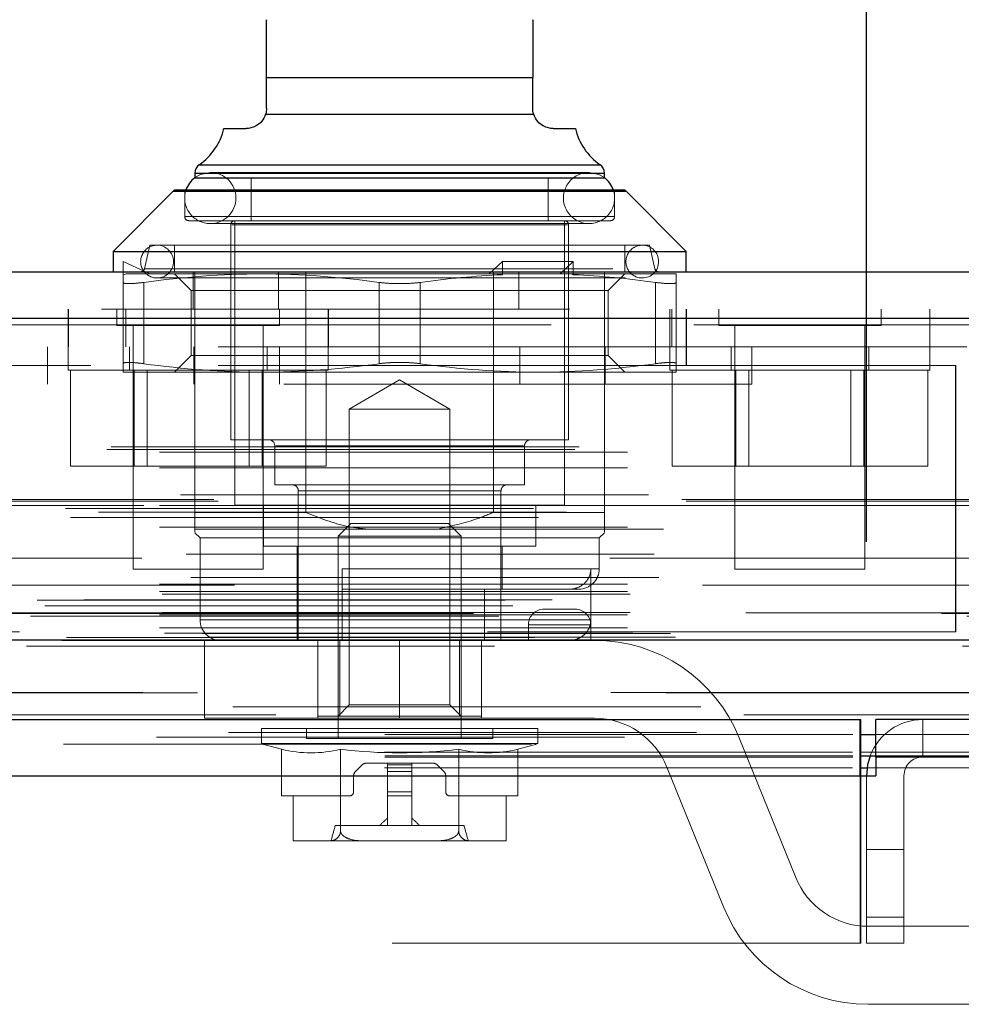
# Model space of a CAD drawing. Header units: inches. Extents: x 0.2 to 10.8, y 0.2 to 8.2.
# Tile 14 of 68: x 4.739 to 4.94, y 2.167 to 2.378. Entities that reach past the tile are written whole.
import ezdxf

# ---------------------------------------------------------------- set-up
doc = ezdxf.new("R2010")
doc.units = ezdxf.units.IN
doc.header["$MEASUREMENT"] = 0
doc.linetypes.add('HIDDEN', pattern=[0.07500000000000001, 0.05, -0.025])
doc.layers.add('DIMENSIONS', color=140, linetype='Continuous')
doc.styles.add('SLDTEXTSTYLE0', font='TXT', dxfattribs={"width": 0.7})
doc.dimstyles.new('SLDDIMSTYLE0', dxfattribs={"dimtxt": 0.0849609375, "dimasz": 0.13, "dimexe": 0, "dimexo": 0.0625, "dimgap": 0.021240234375, "dimtad": 0, "dimtih": 1, "dimtoh": 1, "dimlfac": 9, "dimrnd": 1e-09, "dimzin": 12, "dimdsep": 46, "dimtxsty": 'SLDTEXTSTYLE0', "dimsah": 1, "dimcen": 0.09, "dimadec": 0, "dimazin": 3, "dimtfac": 1, "dimtofl": 0, "dimtmove": 0, "dimatfit": 3, "dimfxl": 0, "dimfrac": 2, "dimtolj": 1, "dimtzin": 12, "dimarcsym": 0})

# ---------------------------------------------------------------- blocks, each defined once
blk = doc.blocks.new('_D_25')
at = {"layer": 'DIMENSIONS'}
for p, q in [((3.415522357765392, 2.265951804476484), (3.415522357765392, 2.736835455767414)), ((4.919744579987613, 2.265951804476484), (4.919744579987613, 2.736835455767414)), ((4.003695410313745, 2.691310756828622), (3.975165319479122, 2.691310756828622)), ((3.975165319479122, 2.691310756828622), (3.975165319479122, 2.556279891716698)), ((4.326843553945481, 2.691310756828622), (4.355373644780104, 2.691310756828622)), ((4.355373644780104, 2.691310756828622), (4.355373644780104, 2.556279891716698)), ((3.415522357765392, 2.611835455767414), (3.660284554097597, 2.611835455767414)), ((4.919744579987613, 2.611835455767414), (4.67025442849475, 2.611835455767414)), ((3.975165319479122, 2.556279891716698), (4.003695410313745, 2.556279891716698)), ((4.355373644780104, 2.556279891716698), (4.326843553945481, 2.556279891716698))]:
    blk.add_line(p, q, dxfattribs=at)
for points in [[(3.415522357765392, 2.611835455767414), (3.545522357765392, 2.591835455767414), (3.545522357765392, 2.631835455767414)], [(4.919744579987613, 2.611835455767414), (4.789744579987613, 2.631835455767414), (4.789744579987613, 2.591835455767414)]]:
    blk.add_solid(points, dxfattribs=at)
at = {"layer": 'DIMENSIONS', "char_height": 0.08333333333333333, "attachment_point": 1, "style": 'SLDTEXTSTYLE0'}
for s, insert in [('13.54', (4.003695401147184, 2.817753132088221)), ('343.9', (4.003695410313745, 2.663702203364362)), ('INSIDE OPENING', (3.679312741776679, 2.509651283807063))]:
    blk.add_mtext(s, dxfattribs=dict(at, insert=insert))

msp = doc.modelspace()

# ---------------------------------------------------------------- linework, layer by layer
at = {"color": 7, "linetype": 'Continuous', "lineweight": 25}
for p, q in [((4.791557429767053, 2.365190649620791), (4.848425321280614, 2.365190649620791)), ((4.791557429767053, 2.358628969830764), (4.791557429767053, 2.365190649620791)), ((4.848425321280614, 2.358628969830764), (4.848425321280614, 2.365190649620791)), ((4.791353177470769, 2.357307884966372), (4.848629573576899, 2.357307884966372)), ((4.782448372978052, 2.354254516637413), (4.787182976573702, 2.354254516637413)), ((4.852799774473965, 2.354254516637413), (4.857534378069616, 2.354254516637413)), ((4.777184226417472, 2.346538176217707), (4.819991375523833, 2.346538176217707)), ((4.819991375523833, 2.346538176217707), (4.862798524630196, 2.346538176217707)), ((4.776246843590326, 2.344743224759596), (4.776246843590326, 2.343795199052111)), ((4.776246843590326, 2.344743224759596), (4.819991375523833, 2.344743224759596)), ((4.819991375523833, 2.344743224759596), (4.863735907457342, 2.344743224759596)), ((4.863735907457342, 2.343795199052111), (4.863735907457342, 2.344743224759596)), ((4.776246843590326, 2.343755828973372), (4.819991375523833, 2.343755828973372)), ((4.819991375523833, 2.343755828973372), (4.863735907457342, 2.343755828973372)), ((4.771616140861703, 2.34087490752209), (4.758749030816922, 2.328007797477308)), ((4.771616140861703, 2.34087490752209), (4.819991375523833, 2.34087490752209)), ((4.772234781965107, 2.341131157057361), (4.819991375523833, 2.341131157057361)), ((4.819991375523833, 2.341131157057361), (4.867747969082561, 2.341131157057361)), ((4.819991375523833, 2.34087490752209), (4.868366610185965, 2.34087490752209)), ((4.881233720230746, 2.328007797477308), (4.868366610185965, 2.34087490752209)), ((4.758749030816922, 2.328007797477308), (4.758749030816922, 2.323633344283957)), ((4.758749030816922, 2.328007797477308), (4.819991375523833, 2.328007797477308)), ((4.819991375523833, 2.328007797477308), (4.881233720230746, 2.328007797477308)), ((4.881233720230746, 2.323633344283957), (4.881233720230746, 2.328007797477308)), ((3.356296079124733, 2.323633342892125), (4.978916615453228, 2.323633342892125)), ((3.352369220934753, 2.313717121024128), (4.98284347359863, 2.313717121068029)), ((3.340256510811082, 2.24502252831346), (4.994956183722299, 2.24502252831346)), ((3.416845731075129, 2.227951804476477), (4.918421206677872, 2.227951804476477)), ((4.918421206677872, 2.215951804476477), (4.918421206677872, 2.227951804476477)), ((4.921744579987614, 2.219951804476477), (4.921744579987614, 2.227951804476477)), ((5.019087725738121, 2.227951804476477), (4.921744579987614, 2.227951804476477)), ((4.918421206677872, 2.224776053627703), (4.921744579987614, 2.224776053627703)), ((4.918421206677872, 2.220194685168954), (4.921744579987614, 2.220194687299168)), ((4.918522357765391, 2.215951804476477), (4.918522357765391, 2.220215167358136)), ((4.921754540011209, 2.219951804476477), (4.921744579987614, 2.219951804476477)), ((4.921754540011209, 2.219951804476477), (4.921754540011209, 2.215951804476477)), ((5.019092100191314, 2.219951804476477), (4.921754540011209, 2.219951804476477)), ((3.416845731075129, 2.215951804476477), (4.918421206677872, 2.215951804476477)), ((4.918421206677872, 2.215951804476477), (4.921754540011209, 2.215951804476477)), ((4.918522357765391, 2.217642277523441), (4.919864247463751, 2.217642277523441))]:
    msp.add_line(p, q, dxfattribs=at)
at = {"color": 7, "linetype": 'HIDDEN', "lineweight": 18}
for p, q in [((4.848425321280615, 2.365190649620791), (4.791557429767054, 2.365190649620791)), ((4.791557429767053, 2.365190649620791), (4.848425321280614, 2.365190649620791)), ((4.848425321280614, 2.365190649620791), (4.791557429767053, 2.365190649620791)), ((4.848629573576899, 2.357307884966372), (4.79135317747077, 2.357307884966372)), ((4.79135317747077, 2.357307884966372), (4.848629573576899, 2.357307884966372)), ((4.848629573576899, 2.357307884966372), (4.79135317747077, 2.357307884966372)), ((4.862798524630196, 2.346538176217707), (4.777184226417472, 2.346538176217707)), ((4.777232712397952, 2.346538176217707), (4.862750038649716, 2.346538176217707)), ((4.863735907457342, 2.344743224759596), (4.776246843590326, 2.344743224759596)), ((4.776296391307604, 2.344743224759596), (4.863686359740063, 2.344743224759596)), ((4.860455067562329, 2.344888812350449), (4.779527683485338, 2.344888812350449)), ((4.776246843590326, 2.343795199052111), (4.776246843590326, 2.343755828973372)), ((4.788276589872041, 2.343755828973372), (4.788276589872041, 2.334569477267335)), ((4.851706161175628, 2.334569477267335), (4.851706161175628, 2.343755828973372)), ((4.863735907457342, 2.343755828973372), (4.863735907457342, 2.343795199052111)), ((4.868366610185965, 2.34087490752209), (4.771616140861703, 2.34087490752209)), ((4.771664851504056, 2.34087490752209), (4.868317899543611, 2.34087490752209)), ((4.77405961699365, 2.341131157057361), (4.77405961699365, 2.335444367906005)), ((4.865923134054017, 2.335444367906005), (4.865923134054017, 2.341131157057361)), ((4.774255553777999, 2.335444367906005), (4.865727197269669, 2.335444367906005)), ((4.774255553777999, 2.335444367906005), (4.865727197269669, 2.335444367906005)), ((4.77493450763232, 2.334569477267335), (4.819991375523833, 2.334569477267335)), ((4.779527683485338, 2.333952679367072), (4.860455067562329, 2.333952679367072)), ((4.78390213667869, 2.333694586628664), (4.78390213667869, 2.287762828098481)), ((4.784099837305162, 2.333694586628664), (4.855882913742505, 2.333694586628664)), ((4.784099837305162, 2.333694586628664), (4.855882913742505, 2.333694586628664)), ((4.78477702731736, 2.334569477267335), (4.78477702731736, 2.273764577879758)), ((4.819991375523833, 2.334569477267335), (4.865048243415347, 2.334569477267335)), ((4.855205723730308, 2.273764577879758), (4.855205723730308, 2.334569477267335)), ((4.856080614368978, 2.287762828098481), (4.856080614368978, 2.333694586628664)), ((4.766623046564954, 2.329320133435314), (4.765466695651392, 2.324311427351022)), ((4.766623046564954, 2.329320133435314), (4.819991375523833, 2.329320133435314)), ((4.771872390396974, 2.329320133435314), (4.771872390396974, 2.323633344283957)), ((4.819991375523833, 2.329320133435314), (4.873359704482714, 2.329320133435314)), ((4.868110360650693, 2.323633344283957), (4.868110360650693, 2.329320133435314)), ((4.874516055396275, 2.324311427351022), (4.873359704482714, 2.329320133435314)), ((4.760936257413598, 2.325820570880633), (4.766621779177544, 2.323195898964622)), ((4.760936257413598, 2.323023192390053), (4.760936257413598, 2.325820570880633)), ((4.841942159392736, 2.325820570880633), (4.839099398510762, 2.323195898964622)), ((4.841942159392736, 2.323023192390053), (4.841942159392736, 2.325820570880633)), ((4.857095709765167, 2.325820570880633), (4.841942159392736, 2.325820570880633)), ((4.857095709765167, 2.325820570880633), (4.854252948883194, 2.323195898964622)), ((4.857095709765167, 2.323023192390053), (4.857095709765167, 2.325820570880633)), ((4.760936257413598, 2.323023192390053), (4.761587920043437, 2.323195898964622)), ((4.761587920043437, 2.323195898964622), (4.790463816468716, 2.323195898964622)), ((4.765515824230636, 2.324311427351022), (4.874466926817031, 2.324311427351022)), ((4.765515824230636, 2.324311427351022), (4.874466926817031, 2.324311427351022)), ((4.771872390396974, 2.323195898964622), (4.775424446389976, 2.319643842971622)), ((4.775847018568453, 2.315633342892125), (4.775847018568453, 2.323633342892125)), ((4.776246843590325, 2.272233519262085), (4.776246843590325, 2.323633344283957)), ((4.790463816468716, 2.323195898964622), (4.841616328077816, 2.323195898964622)), ((4.79412517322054, 2.315633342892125), (4.79412517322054, 2.323633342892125)), ((4.799945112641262, 2.272233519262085), (4.799945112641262, 2.323633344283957)), ((4.840037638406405, 2.272233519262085), (4.840037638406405, 2.323633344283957)), ((4.841942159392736, 2.323023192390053), (4.841616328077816, 2.323195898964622)), ((4.854252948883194, 2.323195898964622), (4.841616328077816, 2.323195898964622)), ((4.845457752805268, 2.315633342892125), (4.845457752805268, 2.323633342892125)), ((4.856769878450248, 2.323195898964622), (4.854252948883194, 2.323195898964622)), ((4.857095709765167, 2.323023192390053), (4.856769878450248, 2.323195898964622)), ((4.856769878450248, 2.323195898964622), (4.87904649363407, 2.323195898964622)), ((4.863735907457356, 2.315633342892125), (4.863735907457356, 2.323633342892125)), ((4.864558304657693, 2.319643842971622), (4.868110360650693, 2.323195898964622)), ((4.760936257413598, 2.321385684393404), (4.760936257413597, 2.304008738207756)), ((4.765310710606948, 2.321385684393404), (4.765310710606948, 2.304008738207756)), ((4.765310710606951, 2.321385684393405), (4.76531071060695, 2.304008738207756)), ((4.765310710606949, 2.321385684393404), (4.765310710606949, 2.304008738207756)), ((4.76531071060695, 2.321385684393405), (4.76531071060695, 2.304008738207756)), ((4.768154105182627, 2.322321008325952), (4.871828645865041, 2.322321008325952)), ((4.815616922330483, 2.321385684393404), (4.815616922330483, 2.304008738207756)), ((4.815616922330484, 2.321385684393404), (4.815616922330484, 2.304008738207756)), ((4.815616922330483, 2.321385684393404), (4.815616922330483, 2.304008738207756)), ((4.815616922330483, 2.321385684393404), (4.815616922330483, 2.304008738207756)), ((4.824365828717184, 2.321385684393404), (4.824365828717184, 2.304008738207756)), ((4.824365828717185, 2.321385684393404), (4.824365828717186, 2.304008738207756)), ((4.824365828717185, 2.321385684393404), (4.824365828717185, 2.304008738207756)), ((4.824365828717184, 2.321385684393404), (4.824365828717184, 2.304008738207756)), ((4.874672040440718, 2.321385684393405), (4.874672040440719, 2.304008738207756)), ((4.87467204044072, 2.321385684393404), (4.87467204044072, 2.304008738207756)), ((4.874672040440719, 2.321385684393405), (4.874672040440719, 2.304008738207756)), ((4.874672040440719, 2.321385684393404), (4.874672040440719, 2.304008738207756)), ((4.879046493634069, 2.321385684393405), (4.879046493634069, 2.304008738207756)), ((4.775424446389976, 2.319643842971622), (4.864558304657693, 2.319643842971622)), ((4.775424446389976, 2.319643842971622), (4.775424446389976, 2.30575057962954)), ((4.864558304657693, 2.30575057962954), (4.864558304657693, 2.319643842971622)), ((3.356296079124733, 2.315633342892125), (4.978916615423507, 2.315633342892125)), ((4.749180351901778, 2.315633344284), (4.749180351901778, 2.307633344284)), ((4.74925456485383, 2.315633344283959), (4.749254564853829, 2.307633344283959)), ((4.759597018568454, 2.315633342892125), (4.759597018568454, 2.312161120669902)), ((4.761513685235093, 2.31563334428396), (4.761513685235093, 2.30763334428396)), ((4.794319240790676, 2.312161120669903), (4.794319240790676, 2.315633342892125)), ((4.804735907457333, 2.307633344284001), (4.804735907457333, 2.315633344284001)), ((4.804810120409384, 2.307633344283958), (4.804810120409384, 2.315633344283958)), ((4.863735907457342, 2.272233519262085), (4.863735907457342, 2.315633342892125)), ((4.877735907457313, 2.315633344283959), (4.877735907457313, 2.307633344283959)), ((4.87818035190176, 2.307633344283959), (4.87818035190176, 2.315633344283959)), ((4.881180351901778, 2.303633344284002), (4.881180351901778, 2.315633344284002)), ((4.88125456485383, 2.307633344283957), (4.88125456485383, 2.315633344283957)), ((4.888152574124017, 2.315633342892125), (4.888152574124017, 2.312161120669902)), ((4.92287479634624, 2.312161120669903), (4.92287479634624, 2.315633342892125)), ((4.933291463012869, 2.307633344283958), (4.933291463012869, 2.315633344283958)), ((4.982843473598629, 2.313717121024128), (3.352369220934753, 2.313717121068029)), ((3.352369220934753, 2.312327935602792), (4.98284347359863, 2.312327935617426)), ((4.982843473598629, 2.312327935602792), (3.352369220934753, 2.312327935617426)), ((4.759597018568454, 2.312161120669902), (4.794319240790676, 2.312161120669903)), ((4.763069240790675, 2.312161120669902), (4.763069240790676, 2.260077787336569)), ((4.790847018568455, 2.260077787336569), (4.790847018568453, 2.312161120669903)), ((4.888152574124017, 2.312161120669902), (4.92287479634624, 2.312161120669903)), ((4.89162479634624, 2.312161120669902), (4.891624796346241, 2.260077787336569)), ((4.919402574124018, 2.260077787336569), (4.919402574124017, 2.312161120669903)), ((4.881180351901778, 2.307633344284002), (3.453958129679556, 2.307633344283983)), ((4.744769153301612, 2.307633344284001), (4.744769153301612, 2.299633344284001)), ((4.749180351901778, 2.307633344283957), (4.749180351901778, 2.302633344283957)), ((4.762235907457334, 2.307633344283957), (4.762235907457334, 2.302633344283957)), ((4.776046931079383, 2.299633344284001), (4.776046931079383, 2.307633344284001)), ((4.791680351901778, 2.302633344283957), (4.791680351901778, 2.307633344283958)), ((4.79432508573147, 2.299633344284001), (4.79432508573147, 2.307633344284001)), ((4.804735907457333, 2.302633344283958), (4.804735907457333, 2.307633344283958)), ((4.845657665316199, 2.299633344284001), (4.845657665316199, 2.307633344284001)), ((4.863935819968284, 2.299633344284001), (4.863935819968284, 2.307633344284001)), ((4.877735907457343, 2.307633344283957), (4.877735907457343, 2.302633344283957)), ((4.941180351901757, 2.307633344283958), (4.881180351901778, 2.307633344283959)), ((4.88125456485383, 2.303633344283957), (4.88125456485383, 2.307633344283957)), ((4.890791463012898, 2.307633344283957), (4.890791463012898, 2.302633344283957)), ((4.895213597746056, 2.299633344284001), (4.895213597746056, 2.307633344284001)), ((4.920235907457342, 2.302633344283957), (4.920235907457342, 2.307633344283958)), ((4.933291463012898, 2.302633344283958), (4.933291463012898, 2.307633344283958)), ((4.775424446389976, 2.30575057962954), (4.771872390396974, 2.302198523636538)), ((4.775424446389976, 2.30575057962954), (4.864558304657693, 2.30575057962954)), ((4.868110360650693, 2.302198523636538), (4.864558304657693, 2.30575057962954)), ((4.881180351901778, 2.303633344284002), (3.453958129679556, 2.303633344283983)), ((4.881180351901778, 2.303633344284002), (3.453958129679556, 2.303633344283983)), ((3.454032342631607, 2.303633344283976), (4.881180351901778, 2.303633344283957)), ((3.454032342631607, 2.303633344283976), (4.881180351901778, 2.303633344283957)), ((4.749180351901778, 2.302633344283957), (4.804735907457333, 2.302633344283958)), ((4.749630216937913, 2.302633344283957), (4.749630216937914, 2.282077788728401)), ((4.760936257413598, 2.302198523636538), (4.790463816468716, 2.302198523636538)), ((4.763294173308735, 2.302633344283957), (4.763294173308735, 2.282077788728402)), ((4.766074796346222, 2.302633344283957), (4.766074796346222, 2.282077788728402)), ((4.78784146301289, 2.282077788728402), (4.787841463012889, 2.302633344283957)), ((4.790463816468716, 2.302198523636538), (4.849518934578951, 2.302198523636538)), ((4.790622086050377, 2.302633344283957), (4.790622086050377, 2.282077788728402)), ((4.804286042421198, 2.302633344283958), (4.804286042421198, 2.282077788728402)), ((4.849518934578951, 2.302198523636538), (4.87904649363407, 2.302198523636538)), ((4.877735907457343, 2.302633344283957), (4.933291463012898, 2.302633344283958)), ((4.878185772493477, 2.302633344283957), (4.878185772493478, 2.282077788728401)), ((4.938735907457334, 2.303633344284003), (4.881180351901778, 2.303633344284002)), ((4.891849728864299, 2.302633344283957), (4.891849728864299, 2.282077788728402)), ((4.894630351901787, 2.302633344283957), (4.894630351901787, 2.282077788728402)), ((4.916397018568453, 2.282077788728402), (4.916397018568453, 2.302633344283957)), ((4.919177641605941, 2.302633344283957), (4.919177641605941, 2.282077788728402)), ((4.932841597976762, 2.302633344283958), (4.932841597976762, 2.282077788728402)), ((4.938735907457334, 2.303633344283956), (4.938810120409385, 2.303633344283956)), ((4.938735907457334, 2.303633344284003), (4.938735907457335, 2.246744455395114)), ((4.938810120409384, 2.246744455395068), (4.938810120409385, 2.303633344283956)), ((4.819991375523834, 2.300529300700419), (4.80923678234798, 2.294320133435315)), ((4.830745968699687, 2.294320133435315), (4.819991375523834, 2.300529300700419)), ((4.895213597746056, 2.299633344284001), (4.744769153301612, 2.299633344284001)), ((4.80923678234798, 2.294320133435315), (4.819991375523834, 2.294320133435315)), ((4.80923678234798, 2.294320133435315), (4.80923678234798, 2.231076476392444)), ((4.819991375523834, 2.294320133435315), (4.830745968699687, 2.294320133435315)), ((4.830745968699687, 2.231076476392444), (4.830745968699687, 2.294320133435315)), ((4.78390213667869, 2.287762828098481), (4.819991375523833, 2.287762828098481)), ((4.819991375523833, 2.287762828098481), (4.856080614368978, 2.287762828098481)), ((3.357405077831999, 2.285649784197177), (4.977807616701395, 2.285649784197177)), ((3.358379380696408, 2.286226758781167), (4.976833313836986, 2.286226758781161)), ((3.368669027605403, 2.285115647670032), (4.966543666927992, 2.285115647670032)), ((3.368669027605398, 2.285115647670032), (4.966543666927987, 2.285115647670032)), ((4.793307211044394, 2.286450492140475), (4.793307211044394, 2.278139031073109)), ((4.793501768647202, 2.286450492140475), (4.846480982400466, 2.286450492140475)), ((4.793501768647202, 2.286450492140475), (4.846480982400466, 2.286450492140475)), ((4.846675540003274, 2.278139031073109), (4.846675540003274, 2.286450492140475)), ((3.368669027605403, 2.281738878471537), (4.966543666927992, 2.281738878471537)), ((4.749630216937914, 2.282077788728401), (4.763294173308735, 2.282077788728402)), ((4.763294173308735, 2.282077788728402), (4.790622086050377, 2.282077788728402)), ((4.790622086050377, 2.282077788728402), (4.804286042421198, 2.282077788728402)), ((4.878185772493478, 2.282077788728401), (4.891849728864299, 2.282077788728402)), ((4.891849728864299, 2.282077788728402), (4.919177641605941, 2.282077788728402)), ((4.919177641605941, 2.282077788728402), (4.932841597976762, 2.282077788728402)), ((4.793307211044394, 2.278139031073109), (4.819991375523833, 2.278139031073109)), ((4.798337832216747, 2.276826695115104), (4.798337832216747, 2.244893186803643)), ((4.798388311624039, 2.276826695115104), (4.84159443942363, 2.276826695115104)), ((4.798388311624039, 2.276826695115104), (4.84159443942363, 2.276826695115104)), ((4.819991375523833, 2.278139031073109), (4.846675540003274, 2.278139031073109)), ((4.841644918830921, 2.244893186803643), (4.841644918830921, 2.276826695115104)), ((4.981233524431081, 2.274630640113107), (3.353996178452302, 2.274630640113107)), ((4.980310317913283, 2.274955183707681), (3.354909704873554, 2.274955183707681)), ((3.373156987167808, 2.275994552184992), (4.962055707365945, 2.275994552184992)), ((3.348598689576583, 2.27307295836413), (4.98661400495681, 2.27307295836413)), ((3.368669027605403, 2.273692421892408), (4.966543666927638, 2.273692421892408)), ((4.9653009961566, 2.273701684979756), (3.369908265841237, 2.273701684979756)), ((4.78477702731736, 2.273764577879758), (4.819991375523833, 2.273764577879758)), ((4.790901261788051, 2.273764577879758), (4.790901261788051, 2.265015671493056)), ((4.819991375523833, 2.273764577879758), (4.855205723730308, 2.273764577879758)), ((4.849081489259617, 2.265015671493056), (4.849081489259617, 2.273764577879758)), ((3.34964044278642, 2.271127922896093), (4.985562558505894, 2.271127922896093)), ((3.355668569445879, 2.272293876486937), (4.979544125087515, 2.272293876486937)), ((4.776246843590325, 2.272233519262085), (4.799945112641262, 2.272233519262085)), ((4.840037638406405, 2.272233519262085), (4.863735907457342, 2.272233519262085)), ((3.368669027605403, 2.26909907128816), (4.966543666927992, 2.26909907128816)), ((3.376355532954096, 2.268675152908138), (4.958846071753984, 2.268675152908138)), ((4.809551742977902, 2.269827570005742), (4.806868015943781, 2.267143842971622)), ((4.809551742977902, 2.269827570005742), (4.819991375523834, 2.269827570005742)), ((4.819991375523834, 2.269827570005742), (4.830431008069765, 2.269827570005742)), ((4.833114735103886, 2.267143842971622), (4.830431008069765, 2.269827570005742)), ((4.776246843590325, 2.267859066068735), (4.777340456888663, 2.266765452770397)), ((4.777340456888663, 2.266765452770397), (4.819991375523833, 2.266765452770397)), ((4.777340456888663, 2.266765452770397), (4.777340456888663, 2.249267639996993)), ((4.806868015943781, 2.267143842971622), (4.819991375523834, 2.267143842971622)), ((4.806868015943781, 2.267143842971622), (4.806868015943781, 2.223895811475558)), ((4.819991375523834, 2.267143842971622), (4.833114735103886, 2.267143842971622)), ((4.819991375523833, 2.266765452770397), (4.862642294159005, 2.266765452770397)), ((4.833114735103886, 2.223895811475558), (4.833114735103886, 2.267143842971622)), ((4.862642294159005, 2.266765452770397), (4.863735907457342, 2.267859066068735)), ((4.862642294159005, 2.260203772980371), (4.862642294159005, 2.266765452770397)), ((4.790901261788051, 2.265015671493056), (4.819991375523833, 2.265015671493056)), ((4.798119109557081, 2.265015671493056), (4.798119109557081, 2.244893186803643)), ((4.819991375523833, 2.265015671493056), (4.849081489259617, 2.265015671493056)), ((4.841863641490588, 2.255829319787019), (4.841863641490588, 2.265015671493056)), ((4.964891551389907, 2.262432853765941), (3.370320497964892, 2.262432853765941)), ((3.37439594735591, 2.263332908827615), (4.960816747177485, 2.263332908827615)), ((3.374395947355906, 2.263332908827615), (4.96081674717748, 2.263332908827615)), ((4.763069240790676, 2.260077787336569), (4.790847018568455, 2.260077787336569)), ((4.807742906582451, 2.249267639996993), (4.807742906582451, 2.260203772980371)), ((4.807742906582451, 2.260203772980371), (4.862447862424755, 2.260203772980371)), ((4.807742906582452, 2.260203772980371), (4.862447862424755, 2.260203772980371)), ((4.860845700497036, 2.249267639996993), (4.860845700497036, 2.260203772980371)), ((4.891624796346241, 2.260077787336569), (4.919402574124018, 2.260077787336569)), ((3.375372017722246, 2.258352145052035), (4.959835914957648, 2.258352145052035)), ((4.984717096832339, 2.256707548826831), (3.350483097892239, 2.256707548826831)), ((3.368669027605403, 2.25687158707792), (4.966543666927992, 2.25687158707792)), ((4.807742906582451, 2.255829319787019), (4.858267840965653, 2.255829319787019)), ((4.838112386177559, 2.244893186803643), (4.838112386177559, 2.255829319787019)), ((3.342513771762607, 2.253506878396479), (4.992698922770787, 2.253506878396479)), ((3.352576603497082, 2.253548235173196), (4.982636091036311, 2.253548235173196)), ((3.368669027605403, 2.255307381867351), (4.966543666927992, 2.255307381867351)), ((3.368669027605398, 2.255307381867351), (4.966543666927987, 2.255307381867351)), ((3.369224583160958, 2.254751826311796), (4.965988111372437, 2.254751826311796)), ((3.344203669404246, 2.252241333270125), (4.990937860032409, 2.252241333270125)), ((4.857489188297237, 2.251559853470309), (4.850822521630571, 2.251559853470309)), ((3.335755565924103, 2.250656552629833), (4.999457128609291, 2.250656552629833)), ((3.335755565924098, 2.250656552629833), (4.999457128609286, 2.250656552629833)), ((3.341149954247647, 2.250089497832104), (4.994062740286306, 2.250089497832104)), ((4.993942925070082, 2.250769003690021), (3.341269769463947, 2.250769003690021)), ((3.368669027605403, 2.250307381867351), (4.966543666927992, 2.250307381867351)), ((3.368669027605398, 2.250307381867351), (4.966543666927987, 2.250307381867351)), ((3.369224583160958, 2.250862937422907), (4.965988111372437, 2.250862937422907)), ((4.860845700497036, 2.249267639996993), (4.777541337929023, 2.249267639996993)), ((4.860845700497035, 2.249267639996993), (4.777541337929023, 2.249267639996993)), ((3.368669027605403, 2.247542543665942), (4.966543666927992, 2.247542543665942)), ((3.368669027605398, 2.247542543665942), (4.966543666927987, 2.247542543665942)), ((4.847489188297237, 2.248226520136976), (4.847489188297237, 2.244893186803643)), ((4.86082252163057, 2.248226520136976), (4.847489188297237, 2.248226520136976)), ((4.847489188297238, 2.248226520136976), (4.86082252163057, 2.248226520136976)), ((4.86082252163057, 2.248226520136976), (4.847489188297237, 2.248226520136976)), ((4.847489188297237, 2.248226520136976), (4.86082252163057, 2.248226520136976)), ((4.86082252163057, 2.248226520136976), (4.86082252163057, 2.244893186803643)), ((3.348798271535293, 2.24552389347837), (4.986414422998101, 2.24552389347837)), ((3.348798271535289, 2.24552389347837), (4.986414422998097, 2.24552389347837)), ((3.369780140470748, 2.246418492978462), (4.965432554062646, 2.246418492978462)), ((3.369780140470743, 2.246418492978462), (4.965432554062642, 2.246418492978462)), ((3.377886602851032, 2.24632464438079), (4.957326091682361, 2.24632464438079)), ((3.377886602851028, 2.24632464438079), (4.957326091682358, 2.24632464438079)), ((3.378917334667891, 2.245595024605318), (4.956295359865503, 2.245595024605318)), ((3.378917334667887, 2.245595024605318), (4.956295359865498, 2.245595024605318)), ((4.938735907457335, 2.246744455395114), (3.396402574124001, 2.246744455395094)), ((4.938735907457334, 2.246744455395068), (4.938810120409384, 2.246744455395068)), ((3.340256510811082, 2.243633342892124), (4.994956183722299, 2.243633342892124)), ((3.347513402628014, 2.244921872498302), (4.98769929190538, 2.244921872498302)), ((3.347793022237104, 2.244886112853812), (4.98741967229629, 2.244886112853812)), ((4.778322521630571, 2.244893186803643), (4.819989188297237, 2.244893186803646)), ((4.778322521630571, 2.244893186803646), (4.778322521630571, 2.228226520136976)), ((4.802489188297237, 2.244893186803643), (4.802489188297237, 2.228226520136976)), ((4.80249356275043, 2.228707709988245), (4.80249356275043, 2.244893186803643)), ((4.807235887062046, 2.228707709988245), (4.807235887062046, 2.244893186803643)), ((4.819989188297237, 2.244893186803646), (4.819989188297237, 2.228226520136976)), ((4.819989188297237, 2.244893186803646), (4.861655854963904, 2.244893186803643)), ((4.819989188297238, 2.244893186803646), (4.819989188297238, 2.228226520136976)), ((4.819989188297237, 2.244893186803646), (4.819989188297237, 2.228226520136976)), ((4.819989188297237, 2.244893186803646), (4.819989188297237, 2.228226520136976)), ((4.832746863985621, 2.228707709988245), (4.832746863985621, 2.244893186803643)), ((4.837489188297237, 2.244893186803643), (4.837489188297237, 2.228226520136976)), ((3.384371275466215, 2.230672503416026), (4.950841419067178, 2.230672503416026)), ((4.80923678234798, 2.231076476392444), (4.806868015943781, 2.228707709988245)), ((4.80923678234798, 2.231076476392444), (4.830745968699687, 2.231076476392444)), ((4.833114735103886, 2.228707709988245), (4.830745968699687, 2.231076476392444)), ((4.778322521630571, 2.228226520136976), (4.819989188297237, 2.228226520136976)), ((4.80249356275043, 2.228707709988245), (4.807235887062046, 2.228707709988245)), ((4.807235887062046, 2.228707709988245), (4.832746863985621, 2.228707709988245)), ((4.861655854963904, 2.228226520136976), (4.819989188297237, 2.228226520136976)), ((4.832746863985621, 2.228707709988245), (4.837489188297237, 2.228707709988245)), ((4.790463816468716, 2.226083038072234), (4.819991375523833, 2.226083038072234)), ((4.790463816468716, 2.226083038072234), (4.790463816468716, 2.222827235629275)), ((4.800087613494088, 2.226083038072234), (4.800087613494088, 2.223895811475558)), ((4.819991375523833, 2.226083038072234), (4.849518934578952, 2.226083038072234)), ((4.83989513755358, 2.223895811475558), (4.83989513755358, 2.226083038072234)), ((4.849518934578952, 2.222827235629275), (4.849518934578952, 2.226083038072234)), ((4.918421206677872, 2.227951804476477), (4.918522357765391, 2.227951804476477)), ((4.918522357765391, 2.220215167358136), (4.918522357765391, 2.227951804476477)), ((4.931744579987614, 2.219951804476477), (4.931744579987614, 2.227951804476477)), ((3.368043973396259, 2.22420495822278), (4.967149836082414, 2.22420495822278)), ((3.383424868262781, 2.225169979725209), (4.951783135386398, 2.225169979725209)), ((3.416845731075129, 2.224776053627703), (4.918421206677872, 2.224776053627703)), ((4.892557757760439, 2.224057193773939), (4.904632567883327, 2.194200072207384)), ((4.921744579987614, 2.224776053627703), (5.011638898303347, 2.224776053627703)), ((4.790463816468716, 2.222827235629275), (4.819991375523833, 2.222827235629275)), ((4.800087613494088, 2.223895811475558), (4.819991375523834, 2.223895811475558)), ((4.819991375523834, 2.223895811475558), (4.83989513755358, 2.223895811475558)), ((4.819991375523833, 2.222827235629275), (4.849518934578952, 2.222827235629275)), ((3.416744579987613, 2.221023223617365), (4.918522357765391, 2.221023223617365)), ((3.416845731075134, 2.219951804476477), (4.918421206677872, 2.219951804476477)), ((4.794735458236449, 2.221641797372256), (4.794735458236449, 2.211647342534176)), ((4.807363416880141, 2.221641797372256), (4.807363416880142, 2.20412614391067)), ((4.832619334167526, 2.221641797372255), (4.832619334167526, 2.20412614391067)), ((4.845247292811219, 2.221641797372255), (4.845247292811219, 2.211647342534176)), ((4.918421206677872, 2.219951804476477), (4.918522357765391, 2.219951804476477)), ((4.918522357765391, 2.221023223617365), (5.014991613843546, 2.221023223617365)), ((4.921744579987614, 2.220194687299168), (5.011406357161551, 2.220194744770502)), ((4.811951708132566, 2.218262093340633), (4.810533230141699, 2.216843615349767)), ((4.817366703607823, 2.218646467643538), (4.812879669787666, 2.218646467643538)), ((4.817366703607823, 2.218646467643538), (4.822616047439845, 2.218646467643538)), ((4.817366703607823, 2.218646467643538), (4.817366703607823, 2.218262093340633)), ((4.817366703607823, 2.218262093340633), (4.817366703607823, 2.216843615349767)), ((4.817366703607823, 2.218262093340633), (4.822616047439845, 2.218262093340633)), ((4.817366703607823, 2.218262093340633), (4.822616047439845, 2.218262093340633)), ((4.817366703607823, 2.218262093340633), (4.822616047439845, 2.218262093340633)), ((4.817366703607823, 2.218262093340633), (4.822616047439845, 2.218262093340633)), ((4.822616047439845, 2.218646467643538), (4.822616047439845, 2.218262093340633)), ((4.827103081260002, 2.218646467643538), (4.822616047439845, 2.218646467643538)), ((4.822616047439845, 2.218262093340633), (4.822616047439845, 2.216843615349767)), ((4.829449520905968, 2.216843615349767), (4.828031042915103, 2.218262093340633)), ((4.889181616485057, 2.187951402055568), (4.87710680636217, 2.217808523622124)), ((3.416744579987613, 2.217642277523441), (4.918522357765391, 2.217642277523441)), ((3.416845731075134, 2.215951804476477), (4.918421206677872, 2.215951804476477)), ((3.416845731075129, 2.215951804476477), (4.918421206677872, 2.215951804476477)), ((3.416845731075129, 2.215951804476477), (4.918421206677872, 2.215951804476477)), ((3.416845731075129, 2.215951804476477), (4.918421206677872, 2.215951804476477)), ((3.416845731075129, 2.215951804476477), (4.918421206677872, 2.215951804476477)), ((4.810148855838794, 2.215915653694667), (4.810148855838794, 2.212522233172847)), ((4.817366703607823, 2.216843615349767), (4.817366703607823, 2.215915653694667)), ((4.817366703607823, 2.216843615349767), (4.822616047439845, 2.216843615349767)), ((4.817366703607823, 2.216843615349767), (4.822616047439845, 2.216843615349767)), ((4.817366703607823, 2.216843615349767), (4.822616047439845, 2.216843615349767)), ((4.817366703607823, 2.216843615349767), (4.822616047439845, 2.216843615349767)), ((4.817366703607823, 2.215915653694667), (4.817366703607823, 2.212522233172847)), ((4.817366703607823, 2.215915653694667), (4.822616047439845, 2.215915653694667)), ((4.817366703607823, 2.215915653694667), (4.822616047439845, 2.215915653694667)), ((4.817366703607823, 2.215915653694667), (4.822616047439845, 2.215915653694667)), ((4.817366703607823, 2.215915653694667), (4.822616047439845, 2.215915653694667)), ((4.822616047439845, 2.216843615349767), (4.822616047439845, 2.215915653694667)), ((4.822616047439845, 2.215915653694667), (4.822616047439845, 2.212522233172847)), ((4.829833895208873, 2.212522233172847), (4.829833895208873, 2.215915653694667)), ((4.918421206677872, 2.180174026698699), (4.918421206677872, 2.215951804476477)), ((4.918522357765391, 2.180174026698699), (4.918522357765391, 2.215951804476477)), ((4.919744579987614, 2.215951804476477), (4.919744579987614, 2.180174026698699)), ((4.919864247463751, 2.217642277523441), (5.014991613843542, 2.217642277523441)), ((4.927744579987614, 2.180174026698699), (4.927744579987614, 2.215951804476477)), ((4.797261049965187, 2.211647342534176), (4.794735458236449, 2.211647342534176)), ((4.797261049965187, 2.202024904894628), (4.797261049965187, 2.211647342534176)), ((4.809273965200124, 2.211647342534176), (4.797261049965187, 2.211647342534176)), ((4.817366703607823, 2.212522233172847), (4.822616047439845, 2.212522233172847)), ((4.817366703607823, 2.212522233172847), (4.817366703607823, 2.211647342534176)), ((4.817366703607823, 2.212522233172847), (4.822616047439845, 2.212522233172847)), ((4.817366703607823, 2.212522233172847), (4.822616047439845, 2.212522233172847)), ((4.817366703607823, 2.212522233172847), (4.822616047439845, 2.212522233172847)), ((4.817366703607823, 2.211647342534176), (4.817366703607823, 2.205304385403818)), ((4.817366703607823, 2.211647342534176), (4.822616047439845, 2.211647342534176)), ((4.822616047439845, 2.212522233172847), (4.822616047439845, 2.211647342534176)), ((4.822616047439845, 2.211647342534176), (4.822616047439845, 2.205304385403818)), ((4.842721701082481, 2.211647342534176), (4.830708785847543, 2.211647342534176)), ((4.842721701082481, 2.211647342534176), (4.842721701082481, 2.202024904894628)), ((4.845247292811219, 2.211647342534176), (4.842721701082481, 2.211647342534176)), ((4.80623443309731, 2.205304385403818), (4.833748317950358, 2.205304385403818)), ((4.797339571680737, 2.202023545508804), (4.797380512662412, 2.202023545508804)), ((4.797339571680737, 2.202023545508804), (4.797380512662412, 2.202023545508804)), ((4.797380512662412, 2.202023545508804), (4.804718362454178, 2.202023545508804)), ((4.804718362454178, 2.202023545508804), (4.812653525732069, 2.202023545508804)), ((4.812653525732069, 2.202023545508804), (4.8273292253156, 2.202023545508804)), ((4.8273292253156, 2.202023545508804), (4.83526438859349, 2.202023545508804)), ((4.83526438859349, 2.202023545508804), (4.842602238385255, 2.202023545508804)), ((4.842602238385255, 2.202023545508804), (4.842643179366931, 2.202023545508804)), ((4.842602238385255, 2.202023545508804), (4.842643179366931, 2.202023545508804)), ((4.919744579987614, 2.2001740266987), (4.927744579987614, 2.2001740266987)), ((4.927744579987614, 2.185729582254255), (4.919744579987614, 2.185729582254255)), ((4.919744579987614, 2.185729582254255), (4.927744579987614, 2.185729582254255)), ((4.927744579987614, 2.185729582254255), (4.919744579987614, 2.185729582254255)), ((4.919744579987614, 2.185729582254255), (4.927744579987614, 2.185729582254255)), ((4.920083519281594, 2.183782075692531), (4.98443363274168, 2.183782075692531)), ((4.918421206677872, 2.180174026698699), (3.416845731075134, 2.180174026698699)), ((4.918522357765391, 2.180174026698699), (4.918421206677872, 2.180174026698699)), ((4.919744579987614, 2.180174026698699), (4.927744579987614, 2.180174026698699)), ((4.98443363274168, 2.167115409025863), (4.920083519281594, 2.167115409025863))]:
    msp.add_line(p, q, dxfattribs=at)
at = {"color": 7, "linetype": 'HIDDEN', "lineweight": 18, "flags": 128}
for points in [[(4.779527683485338, 2.344888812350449), (4.777435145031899, 2.344472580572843), (4.776246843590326, 2.343795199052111)], [(4.863735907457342, 2.343795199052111), (4.862547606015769, 2.344472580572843), (4.860455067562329, 2.344888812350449)], [(4.976831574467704, 2.233697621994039), (4.194334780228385, 2.233698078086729), (3.358385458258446, 2.233697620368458)], [(4.96513927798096, 2.233721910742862), (4.194334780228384, 2.233722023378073), (3.370068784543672, 2.233721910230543)], [(4.993542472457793, 2.228977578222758), (4.194334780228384, 2.228980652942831), (3.341661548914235, 2.228977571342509)], [(3.383431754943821, 2.225170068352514), (4.14087889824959, 2.225171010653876), (4.951816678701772, 2.225170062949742)], [(3.348171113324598, 2.22271580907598), (4.140871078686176, 2.222714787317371), (4.987061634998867, 2.222715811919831)], [(3.416845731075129, 2.220194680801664), (4.140871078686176, 2.220194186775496), (4.918421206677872, 2.220194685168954)]]:
    msp.add_lwpolyline(points, dxfattribs=at)
at = {"color": 7, "linetype": 'Continuous', "lineweight": 25, "flags": 128}
msp.add_lwpolyline([(4.920521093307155, 2.220198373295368), (4.919975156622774, 2.218292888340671), (4.919744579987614, 2.215951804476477)], dxfattribs=at)
at = {"color": 7, "linetype": 'Continuous', "lineweight": 25}
for centre, radius, start, end in [((4.7696851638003, 2.357307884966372), 0.01312335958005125, 304.849904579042, 346.5458794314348), ((4.870297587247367, 2.357307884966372), 0.01312335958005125, 193.4541205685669, 235.1500954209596), ((4.778434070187, 2.344743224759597), 0.00218722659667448, 124.8499045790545, 180.0000000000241), ((4.861548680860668, 2.344743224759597), 0.00218722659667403, 359.9999999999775, 55.15009542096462), ((4.779527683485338, 2.339420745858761), 0.005468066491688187, 126.8698976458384, 161.7719472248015), ((4.860455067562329, 2.339420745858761), 0.00546806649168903, 18.2280527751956, 53.13010235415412), ((4.772234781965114, 2.34025626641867), 0.0008748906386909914, 90.00000000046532, 134.9999999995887), ((4.867747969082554, 2.34025626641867), 0.0008748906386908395, 45.00000000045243, 89.99999999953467)]:
    msp.add_arc(centre, radius, start, end, dxfattribs=at)
at = {"color": 7, "linetype": 'HIDDEN', "lineweight": 18}
for centre, radius, start, end in [((4.779527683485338, 2.339420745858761), 0.005468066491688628, 270.0000000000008, 90), ((4.860455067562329, 2.339420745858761), 0.005468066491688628, 90, 270.0000000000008), ((4.779527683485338, 2.339420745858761), 0.005468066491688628, 161.7719472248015, 270.0000000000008), ((4.860455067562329, 2.339420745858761), 0.00546806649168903, 270.0000000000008, 18.2280527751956), ((4.774934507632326, 2.33544436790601), 0.0008748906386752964, 180.0000000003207, 269.9999999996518), ((4.78477702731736, 2.333694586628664), 0.0008748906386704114, 90, 180), ((4.855205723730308, 2.333694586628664), 0.0008748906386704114, 0, 90), ((4.865048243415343, 2.33544436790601), 0.0008748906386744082, 270.0000000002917, 359.9999999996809), ((4.768154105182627, 2.325820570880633), 0.003499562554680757, 90, 270.0000000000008), ((4.768154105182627, 2.325820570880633), 0.003499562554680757, 270.0000000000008, 90), ((4.871828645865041, 2.325820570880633), 0.003499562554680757, 90, 270.0000000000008), ((4.871828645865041, 2.325820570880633), 0.003499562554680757, 270.0000000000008, 90), ((4.764614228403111, 2.324508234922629), 0.0008748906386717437, 270.0000000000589, 346.9999999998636), ((4.875368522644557, 2.324508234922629), 0.0008748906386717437, 193.000000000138, 269.9999999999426), ((4.791994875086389, 2.286450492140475), 0.001312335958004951, 0, 90), ((4.847987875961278, 2.286450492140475), 0.001312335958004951, 89.99999999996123, 180), ((4.797025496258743, 2.276826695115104), 0.001312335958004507, 0, 90.00000000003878), ((4.842957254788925, 2.276826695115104), 0.001312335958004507, 89.99999999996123, 180), ((4.858267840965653, 2.260203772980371), 0.004374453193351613, 270.0000000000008, 0), ((4.850822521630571, 2.248226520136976), 0.003333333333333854, 90, 180), ((4.857489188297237, 2.248226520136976), 0.003333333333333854, 0, 90), ((4.781714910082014, 2.249267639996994), 0.004374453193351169, 180.0000000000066, 270.0000000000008), ((4.861655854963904, 2.211559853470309), 0.03333333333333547, 22.01938135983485, 90), ((4.861655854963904, 2.211559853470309), 0.01666666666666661, 22.01938135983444, 90), ((4.931744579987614, 2.215951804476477), 0.01200000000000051, 90, 159.2751372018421), ((4.819991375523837, 2.320938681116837), 0.1024584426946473, 253.2503397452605, 255.7295548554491), ((4.819991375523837, 2.320938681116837), 0.1024584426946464, 284.2704451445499, 286.7496602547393), ((4.801049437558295, 2.246216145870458), 0.02537252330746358, 255.5904657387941, 284.4095342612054), ((4.819991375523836, 2.320938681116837), 0.1000966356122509, 262.7523851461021, 277.2476148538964), ((4.838933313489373, 2.246216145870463), 0.02537252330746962, 255.5904657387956, 284.409534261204), ((4.931744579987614, 2.215951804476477), 0.004000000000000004, 90, 180), ((4.812879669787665, 2.217334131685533), 0.001312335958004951, 89.99999999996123, 134.9999999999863), ((4.827103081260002, 2.217334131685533), 0.001312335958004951, 44.99999999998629, 90), ((4.811461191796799, 2.215915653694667), 0.001312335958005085, 135, 180), ((4.828521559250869, 2.215915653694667), 0.001312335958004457, 0, 45.00000000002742), ((4.809273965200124, 2.212522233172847), 0.0008748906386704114, 270.0000000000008, 0), ((4.830708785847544, 2.212522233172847), 0.0008748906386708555, 180, 269.9999999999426), ((7.06826034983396, 1.572386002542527), 2.348903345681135, 164.3682972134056, 164.4513821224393), ((2.571719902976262, 1.572385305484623), 2.34890593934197, 15.54861792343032, 15.63170274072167), ((4.797379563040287, 2.207189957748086), 0.005166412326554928, 268.6855685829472, 270.0105313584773), ((4.797339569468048, 2.20429190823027), 0.002268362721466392, 268.0163070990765, 270.0000558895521), ((4.797379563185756, 2.207189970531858), 0.005166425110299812, 268.6855702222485, 270.0105297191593), ((4.84260318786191, 2.207189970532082), 0.005166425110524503, 269.9894702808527, 271.3144297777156), ((4.842603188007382, 2.207189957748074), 0.005166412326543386, 269.9894686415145, 271.3144314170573), ((4.842643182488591, 2.204291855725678), 0.002268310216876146, 269.9999211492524, 271.9837158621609), ((4.920083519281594, 2.200448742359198), 0.01666666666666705, 202.0193813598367, 270.0000000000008), ((4.920083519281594, 2.200448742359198), 0.0333333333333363, 202.0193813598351, 270.0000000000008)]:
    msp.add_arc(centre, radius, start, end, dxfattribs=at)
at = {"color": 7, "linetype": 'Continuous', "lineweight": 25}
for points, knots in [([(4.791557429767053, 2.365190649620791), (4.791557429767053, 2.366255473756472), (4.791557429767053, 2.36838094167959), (4.791557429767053, 2.371453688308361), (4.791557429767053, 2.374464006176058), (4.791557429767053, 2.3767237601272), (4.791557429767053, 2.377553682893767), (4.791557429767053, 2.377466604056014), (4.791557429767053, 2.377438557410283)], [0, 0, 0, 0, 0.1069754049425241, 0.2135308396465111, 0.3566164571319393, 0.5735303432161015, 0.8626412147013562, 1, 1, 1, 1]), ([(4.848425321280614, 2.377438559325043), (4.848425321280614, 2.377462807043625), (4.848425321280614, 2.377520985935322), (4.848425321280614, 2.376757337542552), (4.848425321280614, 2.375000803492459), (4.848425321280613, 2.372112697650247), (4.848425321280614, 2.368868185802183), (4.848425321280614, 2.366336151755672), (4.848425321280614, 2.365190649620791)], [0, 0, 0, 0, 0.1596258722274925, 0.3829991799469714, 0.6077260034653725, 0.7457164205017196, 0.8849611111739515, 1, 1, 1, 1]), ([(4.791353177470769, 2.357307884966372), (4.791163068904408, 2.35670777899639), (4.790857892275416, 2.356194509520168), (4.790149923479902, 2.355368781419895), (4.789749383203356, 2.355058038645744), (4.788969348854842, 2.354610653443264), (4.788582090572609, 2.354467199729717), (4.787849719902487, 2.354289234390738), (4.787505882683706, 2.354254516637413), (4.787182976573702, 2.354254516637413)], [0, 0, 0, 0, 0.25, 0.25, 0.5, 0.5, 0.75, 0.75, 1, 1, 1, 1]), ([(4.852799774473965, 2.354254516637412), (4.852477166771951, 2.354254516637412), (4.852134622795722, 2.354289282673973), (4.851408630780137, 2.354464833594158), (4.851019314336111, 2.354607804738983), (4.850235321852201, 2.355056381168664), (4.849835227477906, 2.355366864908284), (4.849128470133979, 2.356189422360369), (4.848819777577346, 2.356707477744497), (4.848629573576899, 2.357307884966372)], [0, 0, 0, 0, 0.25, 0.25, 0.5, 0.5, 0.75, 0.75, 1, 1, 1, 1])]:
    msp.add_open_spline(points, degree=3, knots=knots, dxfattribs=at)
for points in [[(4.791557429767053, 2.358628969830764), (4.791557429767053, 2.358168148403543), (4.791483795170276, 2.357720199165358), (4.79135317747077, 2.357307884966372)], [(4.848629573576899, 2.357307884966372), (4.848499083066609, 2.357719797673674), (4.848425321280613, 2.358168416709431), (4.848425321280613, 2.358628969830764)]]:
    msp.add_open_spline(points, degree=3, dxfattribs=at)
at = {"color": 7, "linetype": 'HIDDEN', "lineweight": 18}
for points in [[(4.760936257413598, 2.321385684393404), (4.760936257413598, 2.322183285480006), (4.760936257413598, 2.322756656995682), (4.760936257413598, 2.323023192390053)], [(4.790463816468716, 2.323195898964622), (4.782046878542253, 2.323195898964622), (4.773666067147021, 2.322526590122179), (4.765310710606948, 2.321385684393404)], [(4.815616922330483, 2.321385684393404), (4.807261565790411, 2.322526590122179), (4.798880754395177, 2.323195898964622), (4.790463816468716, 2.323195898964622)], [(4.841942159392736, 2.323023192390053), (4.836063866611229, 2.322756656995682), (4.830207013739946, 2.322183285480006), (4.824365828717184, 2.321385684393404)], [(4.874672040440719, 2.321385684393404), (4.868830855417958, 2.322183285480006), (4.862974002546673, 2.322756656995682), (4.857095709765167, 2.323023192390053)], [(4.879046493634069, 2.323195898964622), (4.879046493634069, 2.323195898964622), (4.879046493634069, 2.322526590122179), (4.879046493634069, 2.321385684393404)], [(4.760936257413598, 2.302198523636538), (4.760936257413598, 2.302198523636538), (4.760936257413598, 2.302867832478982), (4.760936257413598, 2.304008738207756)], [(4.790463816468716, 2.302198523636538), (4.782046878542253, 2.302198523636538), (4.773666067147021, 2.302867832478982), (4.765310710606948, 2.304008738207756)], [(4.815616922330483, 2.304008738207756), (4.80726156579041, 2.302867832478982), (4.798880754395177, 2.302198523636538), (4.790463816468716, 2.302198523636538)], [(4.824365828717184, 2.304008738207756), (4.832721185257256, 2.302867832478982), (4.841101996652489, 2.302198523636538), (4.849518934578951, 2.302198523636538)], [(4.849518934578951, 2.302198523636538), (4.857935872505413, 2.302198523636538), (4.866316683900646, 2.302867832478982), (4.874672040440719, 2.304008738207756)], [(4.879046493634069, 2.304008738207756), (4.879046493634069, 2.302867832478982), (4.879046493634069, 2.302198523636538), (4.879046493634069, 2.302198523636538)], [(4.815730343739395, 2.205304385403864), (4.816242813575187, 2.205856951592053), (4.816775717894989, 2.206387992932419), (4.817366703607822, 2.206857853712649)], [(4.822616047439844, 2.20685785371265), (4.823207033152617, 2.206387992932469), (4.823739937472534, 2.205856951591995), (4.824252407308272, 2.205304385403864)]]:
    msp.add_open_spline(points, degree=3, dxfattribs=at)
for points, knots in [([(4.765310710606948, 2.321385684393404), (4.764646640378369, 2.321295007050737), (4.76404475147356, 2.321227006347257), (4.762963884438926, 2.321134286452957), (4.762491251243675, 2.321110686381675), (4.761729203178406, 2.3211105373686), (4.761430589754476, 2.321134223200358), (4.761037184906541, 2.321226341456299), (4.760936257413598, 2.321295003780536), (4.760936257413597, 2.321385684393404)], [0, 0, 0, 0, 0.25, 0.25, 0.5, 0.5, 0.75, 0.75, 1, 1, 1, 1]), ([(4.824365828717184, 2.321385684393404), (4.823701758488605, 2.321295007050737), (4.823000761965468, 2.321227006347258), (4.82152595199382, 2.321134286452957), (4.820756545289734, 2.321110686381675), (4.819233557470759, 2.3211105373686), (4.818459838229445, 2.321134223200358), (4.816990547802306, 2.321226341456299), (4.816281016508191, 2.321295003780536), (4.815616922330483, 2.321385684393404)], [0, 0, 0, 0, 0.25, 0.25, 0.5, 0.5, 0.75, 0.75, 1, 1, 1, 1]), ([(4.879046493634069, 2.321385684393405), (4.879046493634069, 2.321295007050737), (4.87894738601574, 2.321227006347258), (4.878553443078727, 2.321134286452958), (4.878256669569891, 2.321110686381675), (4.877495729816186, 2.321110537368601), (4.877020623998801, 2.321134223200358), (4.875944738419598, 2.321226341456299), (4.875336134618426, 2.321295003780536), (4.874672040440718, 2.321385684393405)], [0, 0, 0, 0, 0.25, 0.25, 0.5, 0.5, 0.75, 0.75, 1, 1, 1, 1]), ([(4.760936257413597, 2.304008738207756), (4.760936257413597, 2.304099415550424), (4.761035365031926, 2.304167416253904), (4.761429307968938, 2.304260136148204), (4.761726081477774, 2.304283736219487), (4.76248702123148, 2.30428388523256), (4.762962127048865, 2.304260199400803), (4.764038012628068, 2.304168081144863), (4.76464661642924, 2.304099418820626), (4.765310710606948, 2.304008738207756)], [0, 0, 0, 0, 0.25, 0.25, 0.5, 0.5, 0.75, 0.75, 1, 1, 1, 1]), ([(4.815616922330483, 2.304008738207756), (4.816280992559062, 2.304099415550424), (4.816981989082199, 2.304167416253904), (4.818456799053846, 2.304260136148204), (4.819226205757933, 2.304283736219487), (4.820749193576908, 2.30428388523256), (4.821522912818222, 2.304260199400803), (4.82299220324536, 2.304168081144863), (4.823701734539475, 2.304099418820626), (4.824365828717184, 2.304008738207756)], [0, 0, 0, 0, 0.25, 0.25, 0.5, 0.5, 0.75, 0.75, 1, 1, 1, 1]), ([(4.874672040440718, 2.304008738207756), (4.875336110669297, 2.304099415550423), (4.875937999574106, 2.304167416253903), (4.87701886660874, 2.304260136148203), (4.877491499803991, 2.304283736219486), (4.87825354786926, 2.30428388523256), (4.878552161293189, 2.304260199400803), (4.878945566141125, 2.304168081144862), (4.879046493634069, 2.304099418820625), (4.879046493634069, 2.304008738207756)], [0, 0, 0, 0, 0.25, 0.25, 0.5, 0.5, 0.75, 0.75, 1, 1, 1, 1]), ([(4.776246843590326, 2.267982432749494), (4.776246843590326, 2.268055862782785), (4.776246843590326, 2.268220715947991), (4.776246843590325, 2.270113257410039), (4.776246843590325, 2.271735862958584), (4.776246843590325, 2.272233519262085)], [0, 0, 0, 0, 0.3576770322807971, 0.8029982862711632, 1, 1, 1, 1]), ([(4.799945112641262, 2.272233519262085), (4.802878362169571, 2.271044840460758), (4.807081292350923, 2.269341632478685), (4.811565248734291, 2.268829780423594), (4.812919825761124, 2.268675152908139)], [0, 0, 0, 0, 0.6979058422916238, 1, 1, 1, 1]), ([(4.828122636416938, 2.268675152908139), (4.830860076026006, 2.269276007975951), (4.834925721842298, 2.270168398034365), (4.838778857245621, 2.271724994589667), (4.840037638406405, 2.272233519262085)], [0, 0, 0, 0, 0.6733099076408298, 0.9999999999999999, 0.9999999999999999, 0.9999999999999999, 0.9999999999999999]), ([(4.863735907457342, 2.267982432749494), (4.863735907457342, 2.268055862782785), (4.863735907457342, 2.268220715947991), (4.863735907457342, 2.270113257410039), (4.863735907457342, 2.271735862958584), (4.863735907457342, 2.272233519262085)], [0, 0, 0, 0, 0.3576770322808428, 0.8029982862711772, 1, 1, 1, 1]), ([(4.860845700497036, 2.260203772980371), (4.860845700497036, 2.259611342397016), (4.86071991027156, 2.259029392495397), (4.86024410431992, 2.257957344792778), (4.859892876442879, 2.257470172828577), (4.859037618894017, 2.256673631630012), (4.858526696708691, 2.256357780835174), (4.857435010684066, 2.255937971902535), (4.856846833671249, 2.25582931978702), (4.856255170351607, 2.255829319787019)], [0, 0, 0, 0, 0.25, 0.25, 0.5, 0.5, 0.75, 0.75, 1, 1, 1, 1]), ([(4.807742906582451, 2.244893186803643), (4.807742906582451, 2.244893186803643), (4.807742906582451, 2.244999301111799), (4.807742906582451, 2.245421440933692), (4.807742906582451, 2.245733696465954), (4.807742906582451, 2.246932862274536), (4.807742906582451, 2.248081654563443), (4.807742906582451, 2.249267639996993)], [0, 0, 0, 0, 0.2499999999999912, 0.2499999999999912, 0.4999999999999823, 0.4999999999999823, 1, 1, 1, 1]), ([(4.860845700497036, 2.249267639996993), (4.860845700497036, 2.248675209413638), (4.86071991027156, 2.24809325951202), (4.86024410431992, 2.2470212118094), (4.859892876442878, 2.246534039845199), (4.859037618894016, 2.245737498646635), (4.858526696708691, 2.245421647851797), (4.857435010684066, 2.245001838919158), (4.856846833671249, 2.244893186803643), (4.856255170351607, 2.244893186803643)], [0, 0, 0, 0, 0.25, 0.25, 0.5, 0.5, 0.75, 0.75, 1, 1, 1, 1]), ([(4.804718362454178, 2.202023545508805), (4.805227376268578, 2.202023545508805), (4.805736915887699, 2.202083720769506), (4.80647732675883, 2.202467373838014), (4.806720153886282, 2.202645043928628), (4.807038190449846, 2.203057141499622), (4.807138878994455, 2.203223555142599), (4.807296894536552, 2.203627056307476), (4.807353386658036, 2.203867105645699), (4.807363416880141, 2.20412614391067)], [0, 0, 0, 0, 0.4999999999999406, 0.4999999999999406, 0.7499999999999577, 0.7499999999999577, 0.8749999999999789, 0.8749999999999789, 1, 1, 1, 1]), ([(4.807363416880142, 2.20412614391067), (4.807383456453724, 2.203867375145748), (4.807496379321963, 2.203627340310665), (4.807811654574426, 2.2032244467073), (4.808011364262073, 2.203058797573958), (4.80865410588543, 2.20264228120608), (4.809137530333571, 2.202466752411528), (4.810617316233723, 2.202083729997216), (4.811635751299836, 2.202023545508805), (4.812653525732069, 2.202023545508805)], [0, 0, 0, 0, 0.1250000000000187, 0.1250000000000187, 0.2500000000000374, 0.2500000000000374, 0.500000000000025, 0.500000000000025, 1, 1, 1, 1]), ([(4.8273292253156, 2.202023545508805), (4.8283472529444, 2.202023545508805), (4.82936633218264, 2.202083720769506), (4.830847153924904, 2.202467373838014), (4.831332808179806, 2.202645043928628), (4.831968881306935, 2.203057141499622), (4.832170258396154, 2.203223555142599), (4.832486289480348, 2.203627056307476), (4.832599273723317, 2.2038671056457), (4.832619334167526, 2.20412614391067)], [0, 0, 0, 0, 0.4999999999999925, 0.4999999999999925, 0.7499999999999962, 0.7499999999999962, 0.8749999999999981, 0.8749999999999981, 1, 1, 1, 1]), ([(4.832619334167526, 2.20412614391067), (4.832629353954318, 2.203867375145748), (4.832685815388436, 2.203627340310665), (4.832843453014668, 2.2032244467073), (4.832943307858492, 2.203058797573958), (4.833264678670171, 2.20264228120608), (4.833506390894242, 2.202466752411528), (4.834246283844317, 2.202083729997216), (4.834755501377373, 2.202023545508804), (4.83526438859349, 2.202023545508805)], [0, 0, 0, 0, 0.1250000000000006, 0.1250000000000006, 0.2500000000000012, 0.2500000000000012, 0.4999999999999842, 0.4999999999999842, 1, 1, 1, 1])]:
    msp.add_open_spline(points, degree=3, knots=knots, dxfattribs=at)

# ---------------------------------------------------------------- dimensions: what is measured, and where the dimension line sits
at = {"layer": 'DIMENSIONS'}
dim = msp.add_linear_dim(base=(4.919744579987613, 2.611835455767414), p1=(3.415522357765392, 2.215951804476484), p2=(4.919744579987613, 2.215951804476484), text='<>\\PINSIDE OPENING', dimstyle='SLDDIMSTYLE0', dxfattribs=at)
dim.commit()
dim.dimension.update_dxf_attribs({"geometry": '_D_25', "text_midpoint": (4.165269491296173, 2.611835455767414), "dimtype": 160})

doc.saveas('drawing.dxf')
